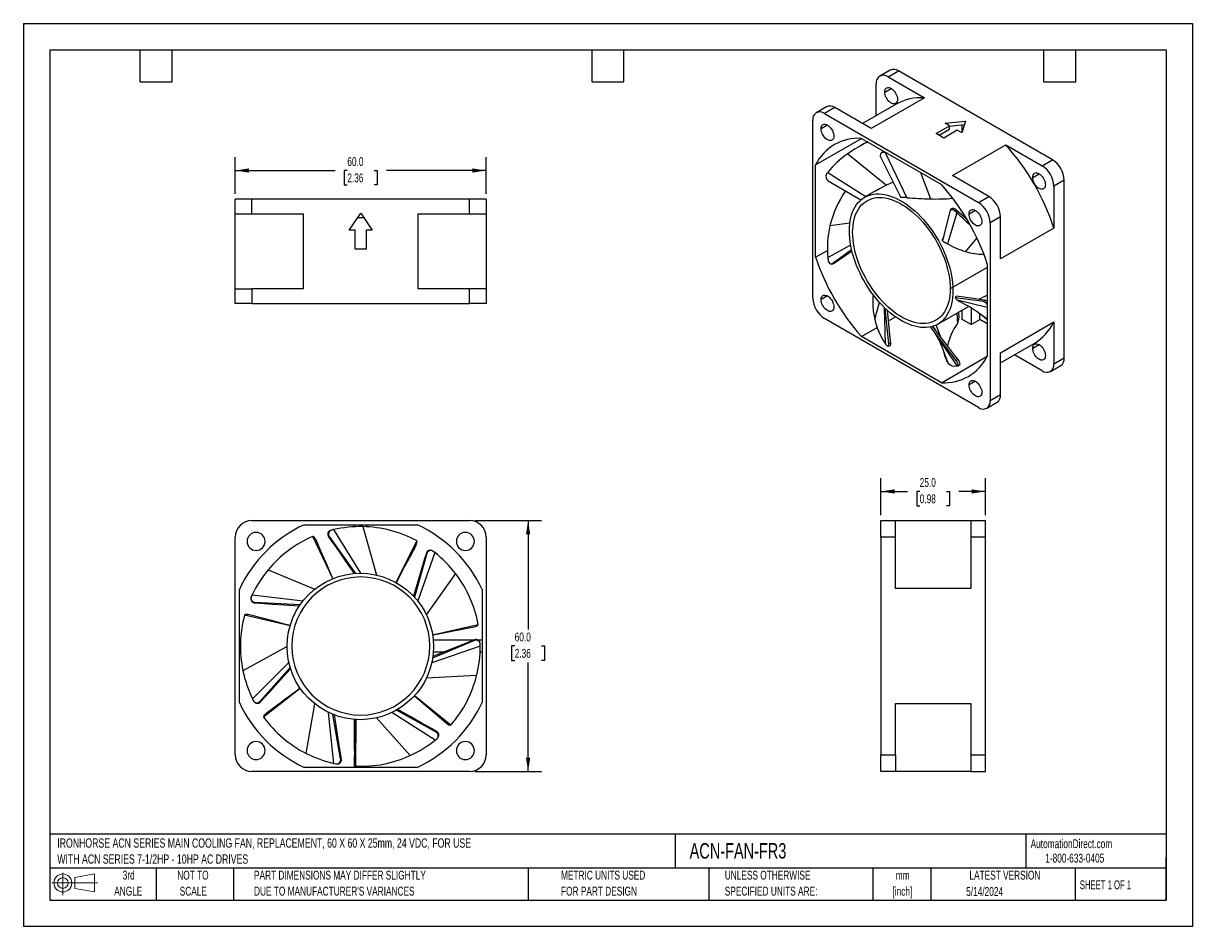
# Model space of a CAD drawing. Header units: millimetres. Extents: x 0 to 279, y 0 to 216.
import ezdxf

# ---------------------------------------------------------------- set-up
doc = ezdxf.new("R2010")
doc.units = ezdxf.units.MM
doc.linetypes.add('CENTERX2', pattern=[20.32, 12.7, -2.54, 2.54, -2.54])
doc.layers.add('DIMENSIONS', color=140, linetype='Continuous', lineweight=25)
doc.layers.add('TEXT', color=140, linetype='Continuous', lineweight=25)
doc.layers.add('SLD-DEFPOINTS', color=7, linetype='Continuous')
doc.styles.add('SLDTEXTSTYLE0', font='TXT', dxfattribs={"width": 0.7})
doc.styles.add('SLDTEXTSTYLE1', font='TXT', dxfattribs={"width": 0.65})
doc.dimstyles.new('SLDDIMSTYLE0', dxfattribs={"dimtxt": 2.158008, "dimasz": 3.302, "dimexe": 0, "dimexo": 0.0625, "dimgap": 0.539502, "dimtad": 0, "dimtih": 1, "dimtoh": 1, "dimrnd": 1e-09, "dimzin": 4, "dimdsep": 46, "dimtxsty": 'SLDTEXTSTYLE0', "dimsah": 1, "dimcen": 0.09, "dimadec": 0, "dimazin": 1, "dimtfac": 1, "dimtofl": 0, "dimtmove": 0, "dimatfit": 3, "dimfxl": 0, "dimfrac": 2, "dimtolj": 1, "dimtzin": 12, "dimarcsym": 0})

# ---------------------------------------------------------------- blocks, each defined once
blk = doc.blocks.new('Block11')
at = {"color": 7, "linetype": 'Continuous', "lineweight": 18}
for p, q in [((0, 2.88), (10.87, 2.88)), ((2.59, 5.31), (2.59, 0)), ((5.48, 4.17), (10.18, 5.03)), ((5.48, 1.6), (5.48, 4.17)), ((10.18, 5.03), (10.18, 0.73)), ((5.48, 1.6), (10.18, 0.73))]:
    blk.add_line(p, q, dxfattribs=at)
for radius in [2.15, 1.29]:
    blk.add_circle((2.59, 2.88), radius, dxfattribs=at)
blk = doc.blocks.new('Block12')
at = {"layer": 'SLD-DEFPOINTS'}
blk.add_blockref('Block11', (0, 0), dxfattribs=at)
blk = doc.blocks.new('SW_NOTE_0')
at = {"layer": 'TEXT', "color": 0, "linetype": 'CENTERX2', "lineweight": 18, "char_height": 2.2259, "attachment_point": 1, "style": 'SLDTEXTSTYLE0'}
for s, insert in [('IRONHORSE ACN SERIES MAIN COOLING FAN, REPLACEMENT, 60 X 60 X 25mm, 24 VDC, FOR USE', (0, 2.87)), ('WITH ACN SERIES 7-1/2HP - 10HP AC DRIVES', (0, -0.96))]:
    blk.add_mtext(s, dxfattribs=dict(at, insert=insert))
blk = doc.blocks.new('SW_NOTE_0_1')
at = {"layer": 'TEXT', "color": 0, "linetype": 'CENTERX2', "lineweight": 18, "char_height": 2.117, "attachment_point": 2, "style": 'SLDTEXTSTYLE0'}
for s, insert in [('mm', (2.84, 2.73)), ('[inch]', (2.76, -1.09))]:
    blk.add_mtext(s, dxfattribs=dict(at, insert=insert))
blk = doc.blocks.new('SW_NOTE_0_2')
at = {"layer": 'TEXT', "color": 0, "linetype": 'CENTERX2', "lineweight": 18, "char_height": 2.1167, "attachment_point": 1, "style": 'SLDTEXTSTYLE0'}
for s, insert in [('UNLESS OTHERWISE', (0, 2.73)), ('SPECIFIED UNITS ARE:', (0, -1.09))]:
    blk.add_mtext(s, dxfattribs=dict(at, insert=insert))
blk = doc.blocks.new('SW_NOTE_0_3')
at = {"layer": 'TEXT', "color": 0, "linetype": 'CENTERX2', "lineweight": 18, "char_height": 2.1167, "attachment_point": 1, "style": 'SLDTEXTSTYLE0'}
for s, insert in [('PART DIMENSIONS MAY DIFFER SLIGHTLY', (0, 2.73)), ("DUE TO MANUFACTURER'S VARIANCES", (0, -1.09))]:
    blk.add_mtext(s, dxfattribs=dict(at, insert=insert))
blk = doc.blocks.new('SW_NOTE_0_4')
at = {"layer": 'TEXT', "color": 0, "linetype": 'CENTERX2', "lineweight": 18, "char_height": 2.117, "attachment_point": 2, "style": 'SLDTEXTSTYLE0'}
for s, insert in [('NOT TO', (5.26, 2.73)), ('SCALE', (5.35, -1.09))]:
    blk.add_mtext(s, dxfattribs=dict(at, insert=insert))
blk = doc.blocks.new('SW_NOTE_0_5')
at = {"layer": 'TEXT', "color": 0, "linetype": 'CENTERX2', "lineweight": 18, "char_height": 2.117, "attachment_point": 2, "style": 'SLDTEXTSTYLE0'}
for s, insert in [('3rd', (2.32, 2.73)), ('ANGLE', (2.22, -1.09))]:
    blk.add_mtext(s, dxfattribs=dict(at, insert=insert))
blk = doc.blocks.new('SW_NOTE_0_6')
at = {"layer": 'TEXT', "color": 0, "linetype": 'CENTERX2', "lineweight": 18, "char_height": 2.1167, "attachment_point": 1, "style": 'SLDTEXTSTYLE0'}
for s, insert in [('METRIC UNITS USED', (0, 2.73)), ('FOR PART DESIGN', (0, -1.09))]:
    blk.add_mtext(s, dxfattribs=dict(at, insert=insert))
blk = doc.blocks.new('_D')
at = {"layer": 'DIMENSIONS'}
for p, q in [((107.88, 97.08), (123.79, 97.08)), ((120.61, 97.08), (120.61, 70.99)), ((117.41, 67.08), (116.68, 67.08)), ((116.68, 67.08), (116.68, 63.65)), ((123.82, 67.08), (124.54, 67.08)), ((124.54, 67.08), (124.54, 63.65)), ((116.68, 63.65), (117.41, 63.65)), ((120.61, 37.08), (120.61, 63.16)), ((124.54, 63.65), (123.82, 63.65)), ((107.88, 37.08), (123.79, 37.08))]:
    blk.add_line(p, q, dxfattribs=at)
for points in [[(120.61, 97.08), (120.1, 93.77), (121.12, 93.77)], [(120.61, 37.08), (121.12, 40.38), (120.1, 40.38)]]:
    blk.add_solid(points, dxfattribs=at)
at = {"layer": 'DIMENSIONS', "char_height": 2.117, "attachment_point": 1, "style": 'SLDTEXTSTYLE0'}
for s, insert in [('60.0', (117.41, 70.29)), ('2.36', (117.41, 66.38))]:
    blk.add_mtext(s, dxfattribs=dict(at, insert=insert))
blk = doc.blocks.new('_D_1')
at = {"layer": 'DIMENSIONS'}
for p, q in [((50.61, 175.19), (50.61, 183.91)), ((110.61, 175.19), (110.61, 183.91)), ((50.61, 180.73), (74.48, 180.73)), ((77.41, 180.73), (76.68, 180.73)), ((76.68, 180.73), (76.68, 177.3)), ((83.82, 180.73), (84.54, 180.73)), ((84.54, 180.73), (84.54, 177.3)), ((110.61, 180.73), (86.74, 180.73)), ((76.68, 177.3), (77.41, 177.3)), ((84.54, 177.3), (83.82, 177.3))]:
    blk.add_line(p, q, dxfattribs=at)
for points in [[(50.61, 180.73), (53.91, 180.23), (53.91, 181.24)], [(110.61, 180.73), (107.31, 181.24), (107.31, 180.23)]]:
    blk.add_solid(points, dxfattribs=at)
at = {"layer": 'DIMENSIONS', "char_height": 2.117, "attachment_point": 1, "style": 'SLDTEXTSTYLE0'}
for s, insert in [('60.0', (77.41, 183.94)), ('2.36', (77.41, 180.03))]:
    blk.add_mtext(s, dxfattribs=dict(at, insert=insert))
blk = doc.blocks.new('_D_2')
at = {"layer": 'DIMENSIONS'}
for p, q in [((204.9, 98.35), (204.9, 107.19)), ((229.9, 98.35), (229.9, 107.19)), ((204.9, 104.02), (211.27, 104.02)), ((214.19, 104.02), (213.47, 104.02)), ((213.47, 104.02), (213.47, 100.59)), ((220.6, 104.02), (221.33, 104.02)), ((221.33, 104.02), (221.33, 100.59)), ((229.9, 104.02), (223.53, 104.02)), ((213.47, 100.59), (214.19, 100.59)), ((221.33, 100.59), (220.6, 100.59))]:
    blk.add_line(p, q, dxfattribs=at)
for points in [[(204.9, 104.02), (208.2, 103.51), (208.2, 104.52)], [(229.9, 104.02), (226.59, 104.52), (226.59, 103.51)]]:
    blk.add_solid(points, dxfattribs=at)
at = {"layer": 'DIMENSIONS', "char_height": 2.117, "attachment_point": 1, "style": 'SLDTEXTSTYLE0'}
for s, insert in [('25.0', (214.19, 107.23)), ('0.98', (214.19, 103.31))]:
    blk.add_mtext(s, dxfattribs=dict(at, insert=insert))

msp = doc.modelspace()

# ---------------------------------------------------------------- linework, layer by layer
at = {"color": 7, "linetype": 'Continuous'}
for p, q in [((0.002, 215.903), (0.002, 0.003)), ((0.002, 215.903), (279.402, 215.903)), ((279.402, 215.903), (279.402, 0.003)), ((279.402, 0.003), (0.002, 0.003))]:
    msp.add_line(p, q, dxfattribs=at)
for p, q in [((207.122, 204.736), (204.647, 203.307)), ((206.647, 203.109), (209.122, 204.538)), ((245.891, 183.311), (209.122, 204.538)), ((203.819, 193.857), (203.819, 201.476)), ((206.647, 203.109), (215.311, 198.108)), ((205.834, 199.496), (207.354, 200.373)), ((191.919, 195.959), (189.444, 194.531)), ((193.919, 195.761), (191.444, 194.333)), ((202.583, 190.76), (193.919, 195.761)), ((208.533, 196.579), (200.518, 191.952)), ((215.311, 198.108), (202.583, 190.76)), ((191.444, 194.333), (228.214, 173.106)), ((188.616, 150.239), (188.616, 192.699)), ((192.152, 191.597), (190.631, 190.719)), ((218.112, 189.561), (221.343, 191.426)), ((218.819, 189.152), (221.343, 190.609)), ((223.178, 190.366), (219.948, 188.501)), ((220.3, 192.027), (225.14, 192.558)), ((221.343, 191.426), (220.3, 192.027)), ((221.343, 191.325), (224.861, 191.711)), ((221.343, 190.609), (221.343, 191.426)), ((224.221, 189.764), (223.178, 190.366)), ((225.14, 192.558), (224.221, 189.764)), ((224.325, 190.08), (224.325, 191.652)), ((189.323, 182.107), (200.265, 188.424)), ((200.263, 188.425), (219.394, 177.381)), ((219.948, 188.501), (218.112, 189.561)), ((197.008, 184.749), (206.271, 177.235)), ((200.214, 186.731), (199.998, 186.61)), ((205.187, 185.103), (204.956, 184.885)), ((205.488, 185.049), (205.703, 185.263)), ((205.747, 185.259), (205.703, 185.263)), ((205.923, 185.001), (206.031, 185.095)), ((206.267, 184.959), (205.923, 185.001)), ((205.923, 185.001), (211.133, 174.223)), ((222.025, 179.536), (234.753, 186.884)), ((234.753, 186.884), (243.417, 181.882)), ((189.323, 160.015), (189.323, 182.107)), ((204.869, 183.872), (209.662, 174.304)), ((243.417, 181.882), (245.891, 183.311)), ((192.2, 180.235), (201.346, 174.519)), ((214.372, 180.28), (216.74, 173.95)), ((230.689, 174.535), (222.025, 179.536)), ((241.189, 179.085), (242.71, 179.963)), ((192.324, 178.288), (200.136, 173.707)), ((207.826, 177.969), (206.271, 177.235)), ((248.72, 178.412), (246.245, 176.983)), ((246.245, 176.983), (246.245, 166.979)), ((248.72, 135.952), (248.72, 178.412)), ((50.612, 170.417), (50.612, 173.917)), ((54.612, 173.917), (50.612, 173.917)), ((54.612, 170.417), (54.612, 173.917)), ((106.612, 173.917), (54.612, 173.917)), ((106.612, 170.417), (106.612, 173.917)), ((110.612, 173.917), (106.612, 173.917)), ((110.612, 173.917), (110.612, 170.417)), ((203.633, 175.839), (201.013, 174.327)), ((228.214, 173.106), (230.689, 174.535)), ((77.84, 166.498), (80.612, 170.571)), ((80.612, 170.571), (83.384, 166.498)), ((221.375, 171.013), (219.62, 163.916)), ((223.07, 170.623), (220.798, 163.24)), ((221.725, 171.538), (221.466, 171.189)), ((222.702, 170.97), (222.93, 171.299)), ((223.07, 170.623), (223.33, 170.929)), ((227.507, 171.187), (225.986, 170.309)), ((50.612, 170.417), (54.612, 170.417)), ((50.612, 152.417), (50.612, 170.417)), ((54.612, 170.417), (66.864, 170.417)), ((66.864, 170.417), (66.864, 152.417)), ((81.399, 169.415), (79.825, 169.415)), ((94.36, 170.417), (106.612, 170.417)), ((94.36, 152.417), (94.36, 170.417)), ((106.612, 170.417), (110.612, 170.417)), ((110.612, 170.417), (110.612, 152.417)), ((197.501, 168.176), (192.75, 167.51)), ((233.517, 169.636), (231.042, 168.207)), ((231.042, 168.207), (231.042, 125.747)), ((233.517, 159.631), (233.517, 169.636)), ((79.314, 166.498), (77.84, 166.498)), ((79.314, 161.929), (79.314, 166.498)), ((81.91, 166.498), (81.91, 161.929)), ((83.384, 166.498), (81.91, 166.498)), ((219.921, 165.132), (219.715, 164.392)), ((246.245, 166.979), (233.517, 159.631)), ((192.235, 159.913), (197.691, 163)), ((227.825, 164.674), (225.135, 161.371)), ((81.91, 161.929), (79.314, 161.929)), ((189.323, 160.015), (192.126, 161.633)), ((193.186, 158.467), (197.923, 161.851)), ((192.977, 158.399), (193.407, 158.448)), ((193.575, 158.508), (193.186, 158.467)), ((230.335, 157.59), (221.496, 152.488)), ((230.335, 158.431), (230.335, 136.339)), ((50.612, 148.917), (50.612, 152.417)), ((50.612, 152.417), (54.612, 152.417)), ((54.612, 152.417), (54.612, 148.917)), ((66.864, 152.417), (54.612, 152.417)), ((106.612, 152.417), (94.36, 152.417)), ((106.612, 148.917), (106.612, 152.417)), ((110.612, 152.417), (106.612, 152.417)), ((110.612, 152.417), (110.612, 148.917)), ((54.612, 148.917), (50.612, 148.917)), ((54.612, 148.917), (106.612, 148.917)), ((63.021, 148.917), (63.021, 148.915)), ((63.021, 148.915), (98.021, 148.915)), ((98.021, 148.915), (98.021, 148.917)), ((110.612, 148.917), (106.612, 148.917)), ((192.152, 150.77), (190.631, 149.892)), ((203.428, 145.223), (204.589, 149.176)), ((218.512, 144.015), (225.863, 148.259)), ((229.411, 149.395), (222.688, 150.261)), ((230.335, 148.025), (223.166, 149.778)), ((229.742, 149.727), (229.411, 149.395)), ((228.214, 124.114), (191.444, 145.34)), ((205.998, 139.343), (205.774, 147.946)), ((206.803, 139.338), (205.962, 147.766)), ((206.746, 144.808), (208.394, 145.759)), ((223.071, 146.647), (223.191, 144.131)), ((223.464, 146.874), (223.531, 145.5)), ((224.325, 145.136), (224.325, 147.371)), ((226.446, 147.908), (226.446, 143.912)), ((230.335, 145.179), (228.345, 146.63)), ((228.567, 145.136), (228.567, 146.463)), ((200.263, 141.065), (204.015, 143.231)), ((222.926, 135.298), (216.766, 143.347)), ((218.012, 142.539), (217.347, 143.533)), ((219.122, 141.088), (218.097, 143.817)), ((223.191, 144.132), (223.155, 144.076)), ((226.446, 143.912), (224.325, 145.136)), ((226.446, 143.912), (228.567, 145.136)), ((230.335, 144.116), (228.567, 145.136)), ((233.517, 137.18), (246.245, 144.528)), ((246.245, 144.528), (246.245, 134.523)), ((219.394, 130.021), (200.263, 141.065)), ((217.848, 141.893), (217.848, 141.894)), ((223.13, 134.007), (217.848, 141.893)), ((206.631, 138.739), (207.085, 138.851)), ((207.253, 139.438), (206.803, 139.338)), ((219.636, 138.329), (219.636, 138.329)), ((221.005, 134.663), (219.636, 138.329)), ((233.517, 134.794), (241.53, 139.42)), ((233.517, 127.176), (233.517, 137.18)), ((241.189, 138.258), (242.71, 139.136)), ((219.394, 130.021), (230.333, 136.336)), ((223.35, 135.528), (222.926, 135.298)), ((223.301, 134.044), (223.722, 134.284)), ((223.357, 134.083), (223.806, 134.339)), ((243.417, 132.89), (236.818, 136.699)), ((245.416, 132.692), (247.891, 134.121)), ((246.245, 134.523), (248.72, 135.952)), ((227.507, 130.36), (225.986, 129.482)), ((231.042, 125.747), (233.517, 127.176)), ((230.214, 123.915), (232.688, 125.344)), ((54.612, 97.077), (106.612, 97.077)), ((67.084, 96.077), (94.14, 96.077)), ((79.112, 95.581), (79.112, 96.077)), ((81.101, 95.613), (84.416, 84.03)), ((82.112, 96.077), (82.112, 95.563)), ((204.896, 93.077), (204.896, 97.077)), ((204.896, 97.077), (208.396, 97.077)), ((208.396, 97.077), (226.396, 97.077)), ((208.396, 93.077), (208.396, 97.077)), ((226.396, 97.077), (226.396, 93.077)), ((226.396, 97.077), (229.896, 97.077)), ((229.896, 93.077), (229.896, 97.077)), ((50.612, 41.077), (50.612, 93.077)), ((69.118, 93.251), (69.147, 93.26)), ((72.923, 93.201), (73.084, 93.243)), ((73.084, 93.243), (79.379, 84.432)), ((73.531, 94.755), (73.36, 94.697)), ((73.616, 94.779), (73.45, 94.723)), ((74.091, 94.888), (73.616, 94.779)), ((74.091, 94.888), (80.556, 84.469)), ((89.089, 82.228), (93.986, 92.254)), ((93.96, 92.271), (93.985, 92.253)), ((110.612, 93.077), (110.612, 41.077)), ((204.896, 93.077), (204.896, 41.077)), ((208.396, 93.077), (204.896, 93.077)), ((208.396, 80.825), (208.396, 93.077)), ((226.396, 93.077), (226.396, 80.825)), ((229.896, 93.077), (226.396, 93.077)), ((229.896, 41.077), (229.896, 93.077)), ((97.959, 89.706), (97.812, 89.802)), ((98.341, 89.403), (97.959, 89.706)), ((96.427, 89.165), (93.462, 78.749)), ((98.341, 89.403), (94.225, 77.852)), ((96.293, 89.264), (96.427, 89.165)), ((58.487, 85.281), (69.61, 80.651)), ((103.278, 84.374), (96.288, 74.561)), ((204.896, 84.469), (204.894, 84.469)), ((204.894, 84.469), (204.894, 49.469)), ((51.612, 53.549), (51.612, 80.605)), ((54.473, 78.909), (54.412, 78.745)), ((54.684, 79.349), (54.473, 78.909)), ((54.684, 79.349), (66.86, 77.907)), ((109.612, 80.605), (109.612, 53.549)), ((226.396, 80.825), (208.396, 80.825)), ((55.274, 77.383), (55.342, 77.536)), ((55.342, 77.536), (66.156, 76.964)), ((52.863, 74.44), (52.874, 74.468)), ((63.737, 71.925), (52.873, 74.468)), ((97.793, 69.784), (108.685, 72.206)), ((108.682, 72.236), (108.684, 72.206)), ((51.612, 68.577), (51.926, 68.577)), ((107.791, 68.371), (97.8, 64.196)), ((97.947, 68.577), (107.932, 68.577)), ((107.786, 68.538), (107.791, 68.371)), ((108.424, 68.577), (109.612, 68.577)), ((109.166, 67.599), (109.147, 67.779)), ((109.17, 67.511), (109.153, 67.685)), ((109.171, 67.023), (109.17, 67.511)), ((51.912, 65.577), (51.612, 65.577)), ((63.021, 66.969), (52.466, 61.159)), ((109.171, 67.023), (97.574, 63.04)), ((100.411, 65.577), (97.965, 65.577)), ((109.612, 65.577), (109.133, 65.577)), ((54.733, 54.487), (63.452, 63.108)), ((56.561, 53.871), (63.75, 61.969)), ((108.317, 60.028), (96.287, 59.374)), ((66.18, 56.94), (57.417, 50.032)), ((54.733, 54.487), (54.946, 54.047)), ((54.946, 54.047), (55.036, 53.898)), ((56.638, 53.723), (56.561, 53.871)), ((67.567, 41.414), (69.608, 53.288)), ((93.49, 55.22), (102.175, 48.214)), ((208.396, 53.329), (226.396, 53.329)), ((208.396, 41.077), (208.396, 53.329)), ((226.396, 53.329), (226.396, 41.077)), ((74.197, 39.025), (72.895, 51.218)), ((75.819, 40.07), (73.971, 50.741)), ((98.426, 44.603), (88.081, 51.186)), ((98.62, 46.522), (89.125, 51.73)), ((57.433, 50.006), (57.418, 50.033)), ((79.112, 42.218), (79.112, 49.526)), ((79.421, 49.503), (79.358, 38.345)), ((92.424, 40.909), (84.413, 49.907)), ((102.197, 48.235), (102.174, 48.215)), ((204.894, 49.469), (204.896, 49.469)), ((98.426, 44.603), (98.807, 44.908)), ((98.747, 46.63), (98.62, 46.522)), ((98.807, 44.908), (98.932, 45.03)), ((75.982, 40.039), (75.819, 40.07)), ((204.896, 41.077), (208.396, 41.077)), ((204.896, 37.077), (204.896, 41.077)), ((208.396, 41.077), (208.396, 37.077)), ((226.396, 41.077), (229.896, 41.077)), ((226.396, 41.077), (226.396, 37.077)), ((229.896, 37.077), (229.896, 41.077)), ((106.612, 37.077), (54.612, 37.077)), ((94.14, 38.077), (67.084, 38.077)), ((74.197, 39.025), (74.673, 38.918)), ((74.673, 38.918), (74.847, 38.895)), ((74.76, 38.902), (74.939, 38.881)), ((79.112, 38.077), (79.112, 38.676)), ((79.388, 38.342), (79.358, 38.346)), ((82.112, 38.367), (82.112, 38.077)), ((208.396, 37.077), (204.896, 37.077)), ((226.396, 37.077), (208.396, 37.077)), ((226.396, 37.077), (229.896, 37.077))]:
    msp.add_line(p, q)
at = {"flags": 128}
for points in [[(205.834, 199.496), (205.857, 199.787), (205.925, 200.043), (206.037, 200.256), (206.189, 200.419), (206.377, 200.527), (206.594, 200.577), (206.834, 200.568), (207.09, 200.499), (207.354, 200.374), (207.618, 200.195), (207.874, 199.968), (208.114, 199.7), (208.331, 199.399), (208.519, 199.074), (208.671, 198.736), (208.783, 198.394), (208.851, 198.059), (208.874, 197.74)], [(208.874, 197.74), (208.851, 197.449), (208.783, 197.193), (208.671, 196.98), (208.519, 196.817), (208.331, 196.709), (208.114, 196.659), (207.874, 196.668), (207.618, 196.737), (207.354, 196.862), (207.09, 197.042), (206.834, 197.269), (206.594, 197.537), (206.377, 197.837), (206.189, 198.162), (206.037, 198.5), (205.925, 198.842), (205.857, 199.178), (205.834, 199.496)], [(190.631, 190.719), (190.654, 191.011), (190.723, 191.267), (190.835, 191.48), (190.987, 191.642), (191.174, 191.751), (191.391, 191.801), (191.631, 191.792), (191.887, 191.723), (192.151, 191.597), (192.415, 191.418), (192.671, 191.191), (192.911, 190.923), (193.128, 190.622), (193.316, 190.298), (193.468, 189.959), (193.58, 189.617), (193.648, 189.282), (193.672, 188.964)], [(193.672, 188.964), (193.648, 188.673), (193.58, 188.417), (193.468, 188.204), (193.316, 188.041), (193.128, 187.933), (192.911, 187.882), (192.671, 187.892), (192.415, 187.96), (192.151, 188.086), (191.887, 188.265), (191.631, 188.492), (191.391, 188.76), (191.174, 189.061), (190.987, 189.386), (190.835, 189.724), (190.723, 190.066), (190.654, 190.401), (190.631, 190.719)], [(205.488, 185.049), (205.221, 185.031), (204.988, 184.913), (204.826, 184.708), (204.753, 184.437), (204.775, 184.132), (204.869, 183.872)], [(205.923, 185.001), (205.706, 185.025), (205.488, 185.049)], [(192.2, 180.235), (192.076, 180.069), (191.952, 179.904)], [(241.189, 179.085), (241.212, 179.377), (241.281, 179.633), (241.393, 179.846), (241.545, 180.009), (241.732, 180.117), (241.949, 180.167), (242.189, 180.158), (242.445, 180.089), (242.709, 179.963), (242.973, 179.784), (243.229, 179.557), (243.47, 179.289), (243.687, 178.989), (243.874, 178.664), (244.026, 178.326), (244.138, 177.984), (244.207, 177.648), (244.23, 177.33)], [(244.23, 177.33), (244.207, 177.039), (244.138, 176.783), (244.026, 176.57), (243.874, 176.407), (243.687, 176.299), (243.47, 176.249), (243.229, 176.258), (242.973, 176.327), (242.709, 176.452), (242.445, 176.631), (242.189, 176.858), (241.949, 177.126), (241.732, 177.427), (241.545, 177.752), (241.393, 178.09), (241.281, 178.432), (241.212, 178.767), (241.189, 179.085)], [(206.271, 177.235), (204.541, 176.346), (203.639, 175.829)], [(197.388, 166.314), (197.41, 167.148), (197.475, 167.954), (197.583, 168.729), (197.734, 169.471), (197.928, 170.176), (198.163, 170.843), (198.438, 171.469), (198.754, 172.051), (199.108, 172.588), (199.499, 173.079), (199.927, 173.52), (200.389, 173.911), (200.884, 174.25), (201.41, 174.536), (201.966, 174.768), (202.549, 174.945), (203.157, 175.067), (203.788, 175.133), (204.441, 175.144), (205.112, 175.097), (205.799, 174.995), (206.501, 174.838), (207.214, 174.625), (207.936, 174.358), (208.664, 174.038), (209.396, 173.666), (210.129, 173.242), (210.861, 172.77), (211.59, 172.249), (212.311, 171.682), (213.024, 171.072), (213.726, 170.42), (214.413, 169.728), (215.084, 168.999), (215.737, 168.236), (216.368, 167.441), (216.977, 166.616), (217.559, 165.766), (218.115, 164.892), (218.641, 163.999), (219.136, 163.088), (219.598, 162.164), (220.026, 161.229), (220.417, 160.287), (220.771, 159.34), (221.087, 158.394), (221.363, 157.45), (221.597, 156.512), (221.791, 155.584), (221.942, 154.668), (222.05, 153.767), (222.115, 152.886), (222.137, 152.027), (222.115, 151.193), (222.05, 150.387), (221.942, 149.612), (221.791, 148.871), (221.597, 148.165), (221.363, 147.499), (221.087, 146.873), (220.771, 146.291), (220.417, 145.753), (220.026, 145.263), (219.598, 144.822), (219.136, 144.431), (218.641, 144.092), (218.115, 143.806), (217.559, 143.574), (216.977, 143.396), (216.368, 143.274), (215.737, 143.208), (215.084, 143.198), (214.413, 143.244), (213.726, 143.346), (213.024, 143.504), (212.311, 143.716), (211.59, 143.983), (210.861, 144.303), (210.129, 144.676), (209.396, 145.099), (208.664, 145.572), (207.936, 146.093), (207.214, 146.659), (206.501, 147.27), (205.799, 147.922), (205.112, 148.614), (204.441, 149.343), (203.788, 150.106), (203.157, 150.901), (202.549, 151.725), (201.966, 152.576), (201.41, 153.449), (200.884, 154.343), (200.389, 155.254), (199.927, 156.178), (199.499, 157.113), (199.108, 158.055), (198.754, 159.001), (198.438, 159.948), (198.163, 160.892), (197.928, 161.83), (197.734, 162.758), (197.583, 163.674), (197.475, 164.574), (197.41, 165.455), (197.388, 166.314)], [(198.162, 165.958), (198.184, 166.775), (198.25, 167.563), (198.36, 168.319), (198.514, 169.041), (198.711, 169.726), (198.95, 170.371), (199.23, 170.973), (199.55, 171.531), (199.909, 172.042), (200.306, 172.505), (200.739, 172.917), (201.207, 173.277), (201.707, 173.584), (202.238, 173.837), (202.798, 174.034), (203.384, 174.174), (203.995, 174.259), (204.628, 174.286), (205.281, 174.256), (205.951, 174.169), (206.636, 174.025), (207.333, 173.825), (208.039, 173.57), (208.752, 173.26), (209.47, 172.897), (210.188, 172.482), (210.905, 172.017), (211.619, 171.503), (212.325, 170.943), (213.022, 170.338), (213.707, 169.692), (214.377, 169.005), (215.029, 168.281), (215.663, 167.523), (216.274, 166.734), (216.86, 165.916), (217.42, 165.072), (217.951, 164.207), (218.451, 163.322), (218.919, 162.422), (219.352, 161.51), (219.749, 160.589), (220.108, 159.663), (220.428, 158.735), (220.708, 157.809), (220.947, 156.889), (221.144, 155.977), (221.298, 155.078), (221.408, 154.194), (221.474, 153.33), (221.496, 152.488)], [(222.702, 170.97), (222.444, 171.168), (222.154, 171.303), (221.873, 171.352), (221.631, 171.309), (221.456, 171.179), (221.375, 171.013)], [(222.93, 171.299), (222.671, 171.495), (222.381, 171.628), (222.101, 171.673), (221.861, 171.627), (221.697, 171.5)], [(223.07, 170.623), (222.886, 170.796), (222.702, 170.97)], [(223.33, 170.929), (223.13, 171.114), (222.93, 171.299)], [(225.569, 168.889), (224.471, 169.877), (223.33, 170.929)], [(225.986, 170.309), (226.009, 170.601), (226.078, 170.857), (226.19, 171.069), (226.342, 171.232), (226.529, 171.34), (226.746, 171.391), (226.987, 171.381), (227.243, 171.313), (227.507, 171.187), (227.771, 171.008), (228.027, 170.781), (228.267, 170.513), (228.484, 170.212), (228.671, 169.888), (228.823, 169.549), (228.935, 169.207), (229.004, 168.872), (229.027, 168.554)], [(229.027, 168.554), (229.004, 168.262), (228.935, 168.006), (228.823, 167.794), (228.671, 167.631), (228.484, 167.522), (228.267, 167.472), (228.027, 167.482), (227.771, 167.55), (227.507, 167.676), (227.243, 167.855), (226.987, 168.082), (226.746, 168.35), (226.529, 168.651), (226.342, 168.975), (226.19, 169.314), (226.078, 169.656), (226.009, 169.991), (225.986, 170.309)], [(221.496, 152.488), (221.474, 151.671), (221.408, 150.883), (221.298, 150.127), (221.144, 149.405), (220.947, 148.72), (220.708, 148.076), (220.428, 147.473), (220.108, 146.915), (219.749, 146.404), (219.352, 145.941), (218.919, 145.529), (218.451, 145.169), (217.951, 144.862), (217.42, 144.609), (216.86, 144.412), (216.274, 144.272), (215.663, 144.187), (215.029, 144.16), (214.377, 144.19), (213.707, 144.277), (213.022, 144.421), (212.325, 144.621), (211.619, 144.876), (210.905, 145.186), (210.188, 145.549), (209.47, 145.964), (208.752, 146.429), (208.039, 146.943), (207.333, 147.503), (206.636, 148.108), (205.951, 148.755), (205.281, 149.441), (204.628, 150.165), (203.995, 150.923), (203.384, 151.712), (202.798, 152.53), (202.238, 153.374), (201.707, 154.239), (201.207, 155.124), (200.739, 156.024), (200.306, 156.936), (199.909, 157.857), (199.55, 158.783), (199.23, 159.711), (198.95, 160.637), (198.711, 161.557), (198.514, 162.469), (198.36, 163.368), (198.25, 164.252), (198.184, 165.116), (198.162, 165.958)], [(219.62, 163.916), (219.667, 164.154), (219.715, 164.392)], [(192.235, 159.913), (192.261, 159.662), (192.287, 159.411)], [(192.287, 159.411), (192.351, 159.093), (192.477, 158.796), (192.645, 158.568), (192.838, 158.432), (193.033, 158.404), (193.186, 158.467)], [(193.575, 158.508), (194.29, 158.998), (195.719, 159.974), (197.146, 160.943), (198.011, 161.529)], [(193.392, 158.456), (193.435, 158.45), (193.575, 158.508)], [(190.631, 149.892), (190.654, 150.184), (190.723, 150.44), (190.835, 150.652), (190.987, 150.815), (191.174, 150.924), (191.391, 150.974), (191.631, 150.964), (191.887, 150.896), (192.151, 150.77), (192.415, 150.591), (192.671, 150.364), (192.911, 150.096), (193.128, 149.795), (193.316, 149.471), (193.468, 149.132), (193.58, 148.79), (193.648, 148.455), (193.672, 148.137)], [(193.672, 148.137), (193.648, 147.845), (193.58, 147.589), (193.468, 147.377), (193.316, 147.214), (193.128, 147.106), (192.911, 147.055), (192.671, 147.065), (192.415, 147.133), (192.151, 147.259), (191.887, 147.438), (191.631, 147.665), (191.391, 147.933), (191.174, 148.234), (190.987, 148.558), (190.835, 148.897), (190.723, 149.239), (190.654, 149.574), (190.631, 149.892)], [(222.688, 150.261), (222.842, 150.476), (222.996, 150.69)], [(229.742, 149.727), (228.853, 149.853), (227.071, 150.108), (225.284, 150.364), (222.996, 150.69)], [(223.996, 149.251), (223.781, 149.339), (223.166, 149.778)], [(207.253, 139.438), (207.135, 140.696), (206.898, 143.209), (206.659, 145.719), (206.507, 147.288)], [(223.35, 135.528), (222.518, 136.624), (220.852, 138.817), (219.182, 141.01), (217.271, 143.509)], [(205.998, 139.343), (206.117, 139.174), (206.236, 139.004)], [(206.236, 139.004), (206.393, 138.827), (206.549, 138.74), (206.68, 138.76), (206.77, 138.885), (206.81, 139.101), (206.803, 139.338)], [(207.077, 138.863), (207.133, 138.874), (207.222, 139.003), (207.26, 139.221), (207.253, 139.438)], [(241.189, 138.258), (241.212, 138.55), (241.281, 138.806), (241.393, 139.019), (241.545, 139.182), (241.732, 139.29), (241.949, 139.34), (242.189, 139.331), (242.445, 139.262), (242.709, 139.136), (242.973, 138.957), (243.229, 138.73), (243.47, 138.462), (243.687, 138.162), (243.874, 137.837), (244.026, 137.499), (244.138, 137.157), (244.207, 136.821), (244.23, 136.503)], [(244.23, 136.503), (244.207, 136.212), (244.138, 135.956), (244.026, 135.743), (243.874, 135.58), (243.687, 135.472), (243.47, 135.422), (243.229, 135.431), (242.973, 135.5), (242.709, 135.625), (242.445, 135.804), (242.189, 136.031), (241.949, 136.299), (241.732, 136.6), (241.545, 136.925), (241.393, 137.263), (241.281, 137.605), (241.212, 137.94), (241.189, 138.258)], [(223.301, 134.044), (223.384, 134.113), (223.406, 134.273), (223.359, 134.504), (223.249, 134.778), (223.088, 135.066), (222.926, 135.298)], [(223.781, 134.337), (223.803, 134.357), (223.823, 134.52), (223.773, 134.752), (223.661, 135.028), (223.498, 135.315), (223.35, 135.528)], [(223.13, 134.007), (223.216, 134.026), (223.301, 134.044)], [(225.986, 129.482), (226.009, 129.774), (226.078, 130.03), (226.19, 130.242), (226.342, 130.405), (226.529, 130.513), (226.746, 130.564), (226.987, 130.554), (227.243, 130.486), (227.507, 130.36), (227.771, 130.181), (228.027, 129.954), (228.267, 129.686), (228.484, 129.385), (228.671, 129.061), (228.823, 128.722), (228.935, 128.38), (229.004, 128.045), (229.027, 127.727)], [(229.027, 127.727), (229.004, 127.435), (228.935, 127.179), (228.823, 126.967), (228.671, 126.804), (228.484, 126.695), (228.267, 126.645), (228.027, 126.655), (227.771, 126.723), (227.507, 126.849), (227.243, 127.028), (226.987, 127.255), (226.746, 127.523), (226.529, 127.824), (226.342, 128.148), (226.19, 128.487), (226.078, 128.829), (226.009, 129.164), (225.986, 129.482)], [(73.932, 83.181), (71.539, 88.221), (69.147, 93.261)], [(69.93, 92.434), (69.762, 92.754), (69.579, 93.007), (69.39, 93.183), (69.229, 93.258), (69.147, 93.26)], [(73.974, 83.198), (73.406, 84.495), (72.271, 87.089), (71.101, 89.761), (69.93, 92.434)], [(72.923, 93.201), (73.733, 92.037), (75.35, 89.709), (76.963, 87.377), (79.015, 84.404)], [(93.828, 91.126), (93.973, 91.456), (94.057, 91.757), (94.077, 92.015), (94.035, 92.188), (93.985, 92.253)], [(89.128, 82.206), (89.788, 83.458), (91.108, 85.963), (92.468, 88.545), (93.828, 91.126)], [(97.887, 89.757), (97.781, 89.826), (97.735, 89.855)], [(96.293, 89.264), (95.888, 87.906), (95.076, 85.19), (94.259, 82.474), (93.213, 79.017)], [(54.439, 78.828), (54.4, 78.721), (54.377, 78.657)], [(55.274, 77.383), (56.689, 77.291), (59.518, 77.103), (62.347, 76.911), (65.95, 76.661)], [(54.008, 74.565), (53.653, 74.634), (53.341, 74.648), (53.086, 74.61), (52.926, 74.531), (52.874, 74.468)], [(63.75, 71.969), (62.382, 72.334), (59.646, 73.063), (56.827, 73.814), (54.008, 74.566)], [(97.8, 69.739), (99.191, 70.004), (101.972, 70.534), (104.838, 71.08), (107.704, 71.626)], [(107.704, 71.626), (108.054, 71.718), (108.341, 71.841), (108.555, 71.986), (108.664, 72.127), (108.684, 72.206)], [(107.786, 68.538), (106.471, 68.007), (103.841, 66.949), (101.209, 65.895), (97.854, 64.557)], [(56.638, 53.723), (57.592, 54.771), (59.503, 56.866), (61.417, 58.958), (63.858, 61.62)], [(66.154, 56.977), (65.016, 56.135), (62.74, 54.451), (60.394, 52.716), (58.049, 50.98)], [(54.988, 53.97), (55.015, 53.926), (55.082, 53.816)], [(93.46, 55.186), (94.534, 54.264), (96.683, 52.42), (98.896, 50.52), (101.11, 48.619)], [(58.049, 50.98), (57.774, 50.745), (57.568, 50.511), (57.439, 50.287), (57.401, 50.113), (57.418, 50.033)], [(75.982, 40.039), (75.757, 41.438), (75.311, 44.238), (74.87, 47.039), (74.312, 50.608)], [(98.747, 46.63), (97.512, 47.327), (95.045, 48.724), (92.58, 50.125), (89.442, 51.913)], [(79.376, 49.506), (79.325, 48.092), (79.222, 45.262), (79.117, 42.346), (79.011, 39.431)], [(101.11, 48.619), (101.4, 48.404), (101.675, 48.255), (101.922, 48.178), (102.1, 48.181), (102.174, 48.215)], [(98.873, 44.966), (98.955, 45.046), (99.002, 45.093)], [(79.011, 39.431), (79.023, 39.07), (79.078, 38.762), (79.172, 38.521), (79.285, 38.383), (79.358, 38.346)]]:
    msp.add_lwpolyline(points, dxfattribs=at)
msp.add_circle((80.521, 66.969), 17.5)
for centre, radius, start, end in [((207.949, 202.892), 2.021, 54.53278, 114.15676), ((205.543, 201.755), 1.747, 50.79671, 189.21404), ((192.746, 194.115), 2.021, 54.53278, 114.15676), ((214.5, 185.911), 12.224, 86.19842, 119.21933), ((190.34, 192.979), 1.747, 50.79671, 189.21404), ((199.539, 177.048), 11.4, 86.35679, 153.65397), ((218.564, 153.488), 37.973, 116.23262, 124.58878), ((213.024, 164.77), 25.422, 116.30184, 120.26132), ((208.651, 167.532), 20.784, 124.0692, 142.32631), ((205.588, 184.74), 0.535, 77.55157, 138.33259), ((193.241, 149.647), 55.766, 18.10745, 41.89255), ((240.104, 176.704), 6.147, 2.60548, 57.39452), ((242.579, 178.133), 6.147, 2.60548, 57.39452), ((192.952, 179.283), 1.177, 148.1417, 237.748), ((178.958, 141.401), 54.126, 18.33848, 41.66152), ((218.048, 161.382), 26.029, 146.15187, 166.38389), ((198.581, -39.123), 213.715, 86.63303, 87.02783), ((222.075, 341.369), 167.504, 266.25443, 268.17485), ((218.22, 214.304), 40.382, 267.89958, 275.4673), ((227.376, 169.356), 6.147, 2.60548, 57.39452), ((281.898, 232.41), 85.313, 226.4053, 229.23517), ((224.901, 167.928), 6.147, 2.60548, 57.39452), ((214.654, 162.209), 22.536, 166.39618, 185.84717), ((238.142, 194.858), 36.062, 239.0968, 241.25367), ((231.842, 182.902), 22.551, 240.67782, 252.69856), ((240.7, 177.045), 54.126, 198.33848, 221.66152), ((229.148, 174.009), 13.26, 252.38308, 271.52944), ((220.918, 149.272), 17.952, 174.35118, 193.03581), ((220.856, 168.249), 19.709, 291.80778, 298.74694), ((194.757, 150.519), 6.147, 182.60548, 237.39452), ((226.577, 153.638), 5.151, 220.96835, 228.539), ((213.435, 126.624), 24.951, 53.30479, 64.98037), ((229.024, 147.807), 1.634, 36.64309, 76.28409), ((229.495, 148.506), 1.246, 47.61203, 78.58808), ((220.819, 145.447), 2.713, 331.0005, 1.11836), ((208.43, 119.191), 33.904, 49.75259, 54.02817), ((219.545, 148.767), 16.502, 192.39966, 214.82216), ((206.035, 133.899), 14.264, 34.0694, 37.62129), ((233.142, 136.586), 12.483, 143.13471, 169.74634), ((235.305, 149.896), 12.186, 300.72226, 333.86441), ((203.483, 132.458), 17.186, 19.9762, 33.29651), ((198.59, 130.472), 22.465, 14.08577, 20.47193), ((220.119, 141.399), 11.4, 266.35679, 333.65397), ((223.358, 136.596), 3.045, 192.42941, 219.39528), ((222.596, 136.047), 2.108, 221.00254, 284.69441), ((244.521, 134.244), 1.747, 230.79671, 9.21404), ((246.708, 135.759), 2.021, 305.84152, 5.47066), ((229.318, 125.467), 1.747, 230.79671, 9.21404), ((231.621, 126.93), 1.912, 303.93673, 7.37545), ((54.612, 93.077), 4, 90, 180), ((80.612, 67.077), 32, 115.00783, 154.99217), ((80.521, 66.967), 28.652, 88.84032, 102.96843), ((80.521, 66.969), 28.65, 62.02422, 88.83936), ((80.612, 67.077), 32, 25.00783, 64.99217), ((106.612, 93.077), 4, 0, 90), ((55.612, 92.077), 2.15, 0, 180), ((80.523, 66.965), 28.654, 113.45648, 140.26735), ((73.685, 93.783), 0.959, 108.93991, 217.38995), ((73.86, 93.834), 0.976, 104.52246, 217.27208), ((105.612, 92.077), 2.15, 0, 180), ((55.612, 92.077), 2.15, 180, 0), ((97.224, 89.031), 0.96, 57.4273, 165.94273), ((97.373, 88.926), 0.976, 53.09235, 165.84218), ((105.612, 92.077), 2.15, 180, 0), ((80.519, 66.967), 28.652, 37.41032, 51.53843), ((80.523, 66.968), 28.652, 140.27032, 154.39843), ((80.521, 66.969), 28.65, 10.59422, 37.40936), ((80.612, 67.077), 16.5, 0, 180), ((55.294, 78.342), 0.959, 160.31217, 268.80784), ((55.364, 78.511), 0.976, 155.9523, 268.70223), ((80.521, 66.969), 28.65, 164.88422, 191.69936), ((80.612, 67.077), 16.5, 180, 0), ((108.178, 67.644), 0.976, 2.40873, 113.68766), ((108.195, 67.483), 0.976, 1.66231, 114.41222), ((80.518, 66.969), 28.652, 345.98032, 0.10843), ((80.523, 66.97), 28.652, 191.70032, 205.82843), ((80.51, 66.975), 28.662, 319.16982, 345.97376), ((80.612, 67.077), 32, 205.00783, 244.99217), ((55.812, 54.496), 0.976, 207.38242, 320.13211), ((55.901, 54.336), 0.959, 211.77775, 320.24537), ((80.612, 67.077), 32, 295.00783, 334.99217), ((80.521, 66.969), 28.65, 216.30422, 243.11936), ((98.176, 45.653), 0.976, 310.23231, 62.98222), ((98.312, 45.775), 0.959, 314.58962, 63.08749), ((55.612, 42.077), 2.15, 0, 180), ((55.612, 42.077), 2.15, 180, 0), ((80.52, 66.971), 28.652, 294.55032, 308.67843), ((105.612, 42.077), 2.15, 0, 180), ((105.612, 42.077), 2.15, 180, 0), ((54.612, 41.077), 4, 180, 270), ((80.522, 66.971), 28.652, 243.12032, 257.24843), ((74.863, 39.875), 0.976, 258.8023, 11.55223), ((75.043, 39.845), 0.959, 263.21997, 11.6701), ((80.521, 66.969), 28.65, 267.73422, 294.54936), ((106.612, 41.077), 4, 270, 0)]:
    msp.add_arc(centre, radius, start, end)
at = {"layer": 'TEXT'}
for p, q in [((6.35, 209.55), (273.05, 209.55)), ((6.35, 209.55), (6.35, 6.35)), ((27.94, 201.93), (27.94, 209.55)), ((35.56, 201.93), (35.56, 209.55)), ((135.89, 201.93), (135.89, 209.55)), ((143.51, 201.93), (143.51, 209.55)), ((243.84, 201.93), (243.84, 209.55)), ((251.46, 201.93), (251.46, 209.55)), ((273.05, 209.55), (273.05, 6.35)), ((27.94, 201.93), (35.56, 201.93)), ((135.89, 201.93), (143.51, 201.93)), ((243.84, 201.93), (251.46, 201.93)), ((273.05, 22.126), (6.35, 22.126)), ((155.759, 22.126), (155.759, 13.97)), ((239.575, 22.126), (239.575, 13.97)), ((273.05, 6.35), (273.05, 16.51)), ((273.05, 13.97), (6.35, 13.97)), ((31.75, 13.97), (31.75, 6.35)), ((50.212, 13.97), (50.212, 6.35)), ((120.646, 13.97), (120.646, 6.35)), ((163.78, 13.97), (163.78, 6.35)), ((203.024, 13.97), (203.024, 6.35)), ((216.812, 13.97), (216.812, 6.35)), ((251.349, 13.97), (251.349, 6.35)), ((6.35, 6.35), (273.05, 6.35))]:
    msp.add_line(p, q, dxfattribs=at)

# ---------------------------------------------------------------- block references
at = {"layer": 'SLD-DEFPOINTS'}
msp.add_blockref('Block12', (6.838, 7.554), dxfattribs=at)
at = {"layer": 'TEXT', "linetype": 'CENTERX2', "lineweight": 18}
for name, p in [('SW_NOTE_0', (8.103, 18.226)), ('SW_NOTE_0_5', (22.847, 10.635)), ('SW_NOTE_0_4', (35.257, 10.635)), ('SW_NOTE_0_3', (55.119, 10.635)), ('SW_NOTE_0_6', (128.478, 10.635)), ('SW_NOTE_0_2', (167.608, 10.635)), ('SW_NOTE_0_1', (207.286, 10.589))]:
    msp.add_blockref(name, p, dxfattribs=at)

# ---------------------------------------------------------------- texts
for s, insert, char_height, attachment_point, style in [('ACN-FAN-FR3', (159.208, 19.962), 3.70417, 1, 'SLDTEXTSTYLE0'), ('AutomationDirect.com', (240.695, 20.877), 2.11667, 1, 'SLDTEXTSTYLE0'), ('1-800-633-0405', (244.192, 17.437), 2.11667, 1, 'SLDTEXTSTYLE0'), ('LATEST VERSION', (234.552, 13.364), 2.11667, 2, 'SLDTEXTSTYLE0'), ('5/14/2024', (229.701, 9.465), 2.1167, 2, 'SLDTEXTSTYLE0'), ('SHEET 1 OF 1', (252.441, 11.051), 2.11667, 1, 'SLDTEXTSTYLE1')]:
    msp.add_mtext(s, dxfattribs=dict(at, insert=insert, char_height=char_height, attachment_point=attachment_point, style=style))

# ---------------------------------------------------------------- dimensions: what is measured, and where the dimension line sits
at = {"layer": 'DIMENSIONS'}
for base, p1, p2, picture, middle in [((110.612, 180.733), (50.612, 173.917), (110.612, 173.917), '_D_1', (80.612, 180.733)), ((229.896, 104.016), (204.896, 97.077), (229.896, 97.077), '_D_2', (217.396, 104.016))]:
    dim = msp.add_linear_dim(base=base, p1=p1, p2=p2, dimstyle='SLDDIMSTYLE0', dxfattribs=at)
    dim.commit()
    dim.dimension.update_dxf_attribs({"geometry": picture, "text_midpoint": middle, "dimtype": 160})
dim = msp.add_linear_dim(base=(120.612, 37.077), p1=(106.612, 97.077), p2=(106.612, 37.077), angle=90, dimstyle='SLDDIMSTYLE0', dxfattribs=at)
dim.commit()
dim.dimension.update_dxf_attribs({"geometry": '_D', "text_midpoint": (120.612, 67.077), "dimtype": 160})

doc.saveas('drawing.dxf')
